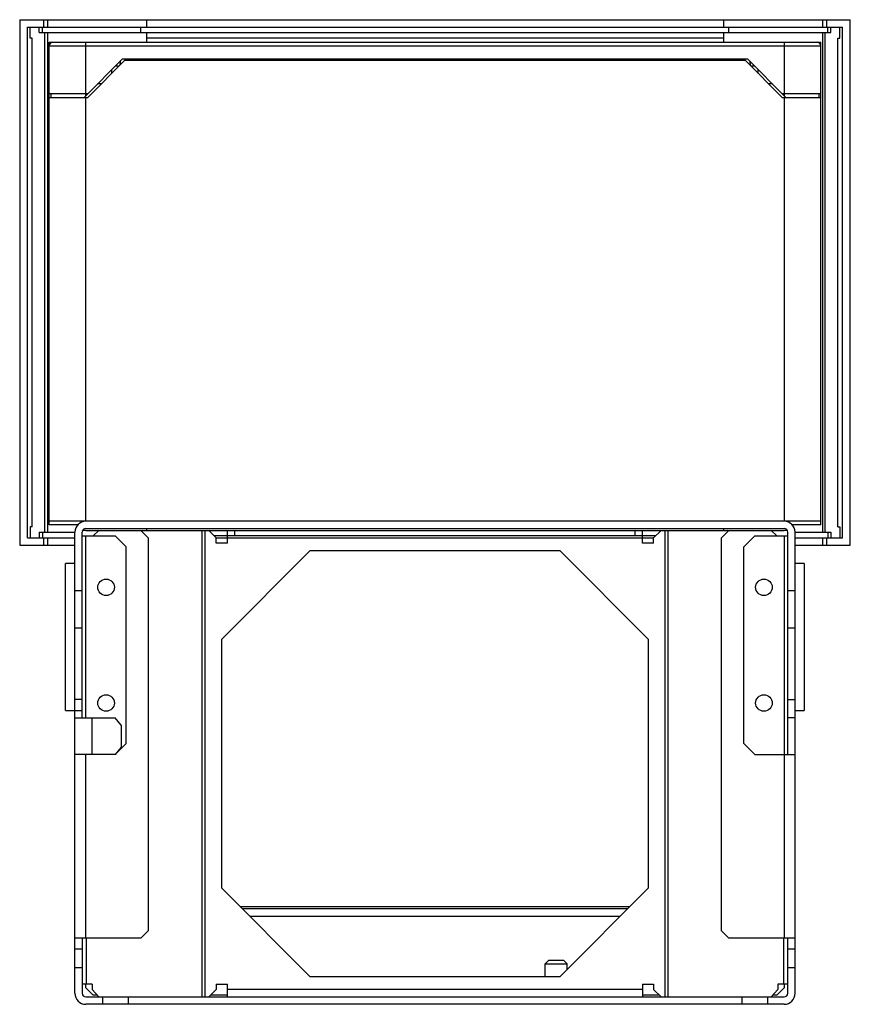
# Model space of a CAD drawing. Header units: millimetres. Extents: x 31 to 257, y 64 to 332.
import ezdxf

# ---------------------------------------------------------------- set-up
doc = ezdxf.new("R2010")
doc.units = ezdxf.units.MM
doc.header["$LTSCALE"] = 25.940637
doc.layers.get('0').update_dxf_attribs({"linetype": 'CONTINUOUS'})

msp = doc.modelspace()

# ---------------------------------------------------------------- linework, layer by layer
at = {"color": 7, "linetype": 'Continuous'}
for p, q in [((31.34, 331.76), (31.34, 188.76)), ((31.34, 331.76), (257.35, 331.76)), ((33.47, 190.76), (33.47, 329.76)), ((33.47, 329.76), (255.22, 329.76)), ((34.16, 326.76), (34.16, 329.76)), ((36.66, 328.26), (36.66, 329.76)), ((37.5, 328.26), (37.5, 329.76)), ((37.85, 331.76), (37.85, 329.76)), ((38.92, 331.76), (38.92, 329.76)), ((64.34, 328.26), (64.34, 329.76)), ((65.84, 331.76), (65.84, 329.76)), ((222.84, 331.76), (222.84, 329.76)), ((224.34, 328.26), (224.34, 329.76)), ((249.76, 331.76), (249.76, 329.76)), ((250.84, 331.76), (250.84, 329.76)), ((251.19, 328.26), (251.19, 329.76)), ((252.03, 328.26), (252.03, 329.76)), ((254.53, 326.76), (254.53, 329.76)), ((255.22, 190.76), (255.22, 329.76)), ((257.35, 188.76), (257.35, 331.76)), ((36.66, 328.26), (252.03, 328.26)), ((38.16, 192.26), (38.16, 328.26)), ((38.92, 328.26), (38.92, 192.26)), ((65.84, 328.26), (65.84, 325.61)), ((222.84, 328.26), (222.84, 325.61)), ((249.76, 328.26), (249.76, 192.26)), ((250.52, 192.26), (250.52, 328.26)), ((34.77, 326.76), (34.16, 326.76)), ((34.77, 193.76), (34.77, 326.76)), ((39.34, 194.26), (39.34, 325.61)), ((39.34, 325.61), (249.34, 325.61)), ((39.34, 324.61), (249.34, 324.61)), ((49.34, 311.11), (49.34, 325.61)), ((222.84, 326.76), (65.84, 326.76)), ((239.34, 325.61), (239.34, 311.11)), ((249.34, 194.26), (249.34, 325.61)), ((253.92, 193.76), (253.92, 326.76)), ((253.92, 326.76), (254.53, 326.76)), ((48.84, 310.61), (59.34, 321.11)), ((59.84, 320.61), (49.84, 310.61)), ((58.34, 319.11), (57.34, 319.11)), ((58.66, 320.42), (58.6, 319.37)), ((59.34, 321.11), (229.34, 321.11)), ((228.84, 320.61), (59.84, 320.61)), ((238.84, 310.61), (228.84, 320.61)), ((229.34, 321.11), (239.84, 310.61)), ((230.03, 320.42), (230.08, 319.37)), ((231.34, 319.11), (230.34, 319.11)), ((56.37, 317.13), (56.38, 318.15)), ((232.32, 317.13), (232.3, 318.15)), ((53.54, 314.31), (52.54, 314.31)), ((236.14, 314.31), (235.14, 314.31)), ((49.84, 311.61), (39.34, 311.61)), ((39.84, 311.61), (39.84, 310.61)), ((249.34, 311.61), (238.84, 311.61)), ((248.84, 310.61), (248.84, 311.61)), ((39.34, 310.61), (49.84, 310.61)), ((49.34, 195.26), (49.34, 310.61)), ((238.84, 310.61), (249.34, 310.61)), ((239.34, 310.61), (239.34, 195.26)), ((34.16, 193.76), (34.16, 190.76)), ((34.77, 193.76), (34.16, 193.76)), ((249.34, 195.26), (39.34, 195.26)), ((47.24, 194.26), (39.34, 194.26)), ((49.34, 193.26), (239.34, 193.26)), ((65.84, 193.26), (65.84, 192.76)), ((222.84, 193.26), (222.84, 192.76)), ((249.34, 194.26), (241.44, 194.26)), ((253.92, 193.76), (254.53, 193.76)), ((254.53, 193.76), (254.53, 190.76)), ((33.47, 190.76), (46.34, 190.76)), ((36.66, 192.26), (36.66, 190.76)), ((36.66, 192.26), (46.34, 192.26)), ((37.5, 192.26), (37.5, 190.76)), ((37.85, 190.76), (37.85, 188.76)), ((38.92, 190.76), (38.92, 188.76)), ((46.34, 66.76), (46.34, 192.26)), ((48.34, 141.76), (48.34, 192.26)), ((48.34, 191.26), (57.34, 191.26)), ((49.34, 192.76), (239.34, 192.76)), ((49.34, 141.76), (49.34, 191.26)), ((52.84, 192.76), (51.34, 191.26)), ((60.34, 188.26), (57.34, 191.26)), ((66.34, 190.76), (64.34, 192.76)), ((64.66, 192.76), (64.52, 192.6)), ((66.34, 190.76), (66.34, 83.76)), ((80.94, 192.76), (80.94, 65.76)), ((81.79, 65.76), (81.79, 192.76)), ((84.84, 190.76), (82.84, 192.76)), ((204.34, 191.26), (84.34, 191.26)), ((84.84, 189.26), (84.84, 190.76)), ((84.84, 190.76), (203.84, 190.76)), ((87.84, 189.26), (87.84, 192.76)), ((89.84, 191.26), (89.84, 192.76)), ((198.84, 191.26), (198.84, 192.76)), ((200.84, 189.26), (200.84, 192.76)), ((205.84, 192.76), (203.84, 190.76)), ((203.84, 189.26), (203.84, 190.76)), ((206.9, 192.76), (206.9, 65.76)), ((207.75, 65.76), (207.75, 192.76)), ((224.34, 192.76), (222.34, 190.76)), ((222.34, 83.76), (222.34, 190.76)), ((224.17, 192.6), (224.03, 192.76)), ((231.34, 191.26), (228.34, 188.26)), ((231.34, 191.26), (240.34, 191.26)), ((237.34, 191.26), (235.84, 192.76)), ((239.34, 191.26), (239.34, 81.76)), ((240.34, 131.76), (240.34, 192.26)), ((242.34, 192.26), (252.03, 192.26)), ((242.34, 66.76), (242.34, 192.26)), ((242.34, 190.76), (255.22, 190.76)), ((249.76, 190.76), (249.76, 188.76)), ((250.84, 190.76), (250.84, 188.76)), ((251.19, 192.26), (251.19, 190.76)), ((252.03, 192.26), (252.03, 190.76)), ((31.34, 188.76), (46.34, 188.76)), ((60.34, 134.76), (60.34, 188.26)), ((87.84, 189.26), (84.84, 189.26)), ((203.84, 189.26), (200.84, 189.26)), ((228.34, 134.76), (228.34, 188.26)), ((242.34, 188.76), (257.35, 188.76)), ((86.34, 163.18), (110.42, 187.26)), ((110.42, 187.26), (178.27, 187.26)), ((178.27, 187.26), (202.34, 163.18)), ((43.84, 143.76), (43.84, 183.76)), ((46.34, 183.76), (43.84, 183.76)), ((244.84, 183.76), (242.34, 183.76)), ((244.84, 183.76), (244.84, 143.76)), ((48.34, 176.26), (46.34, 176.26)), ((242.34, 176.26), (240.34, 176.26)), ((46.34, 166.26), (48.34, 166.26)), ((240.34, 166.26), (242.34, 166.26)), ((86.34, 95.33), (86.34, 163.18)), ((202.34, 163.18), (202.34, 95.33)), ((48.34, 146.76), (46.34, 146.76)), ((240.34, 146.76), (242.34, 146.76)), ((43.84, 143.76), (48.34, 143.76)), ((242.34, 143.76), (244.84, 143.76)), ((46.34, 141.76), (57.32, 141.76)), ((51.06, 131.76), (51.06, 141.76)), ((58.96, 139.76), (57.32, 141.76)), ((58.96, 139.76), (58.96, 133.76)), ((242.34, 141.76), (240.34, 141.76)), ((57.34, 131.76), (60.34, 134.76)), ((228.34, 134.76), (231.34, 131.76)), ((57.32, 131.76), (46.34, 131.76)), ((49.34, 81.76), (49.34, 131.76)), ((58.96, 133.76), (57.32, 131.76)), ((231.34, 131.76), (242.34, 131.76)), ((110.42, 71.26), (86.34, 95.33)), ((202.34, 95.33), (178.27, 71.26)), ((197.27, 90.26), (91.42, 90.26)), ((196.77, 89.76), (91.92, 89.76)), ((93.92, 87.76), (194.77, 87.76)), ((64.34, 81.76), (66.34, 83.76)), ((222.34, 83.76), (224.34, 81.76)), ((64.34, 81.76), (46.34, 81.76)), ((48.34, 81.76), (48.34, 66.76)), ((49.5, 69.26), (49.5, 81.76)), ((242.34, 81.76), (224.34, 81.76)), ((239.19, 81.76), (239.19, 69.26)), ((240.34, 66.76), (240.34, 81.76)), ((48.34, 78.76), (46.34, 78.76)), ((242.34, 78.76), (240.34, 78.76)), ((175.34, 75.76), (174.34, 74.76)), ((175.34, 75.76), (179.34, 75.76)), ((179.34, 75.76), (180.34, 74.76)), ((46.34, 73.76), (48.34, 73.76)), ((174.34, 74.76), (180.34, 74.76)), ((174.34, 71.26), (174.34, 74.76)), ((180.34, 73.33), (180.34, 74.76)), ((240.34, 73.76), (242.34, 73.76)), ((178.27, 71.26), (110.42, 71.26)), ((51.06, 69.26), (48.34, 69.26)), ((49.34, 68.26), (49.34, 69.26)), ((49.34, 68.26), (51.34, 66.26)), ((51.06, 69.26), (51.06, 67.76)), ((51.06, 67.76), (52.88, 65.76)), ((82.84, 65.76), (84.84, 67.76)), ((84.84, 69.26), (87.84, 69.26)), ((84.84, 69.26), (84.84, 67.76)), ((87.84, 65.76), (87.84, 69.26)), ((200.84, 67.76), (87.84, 67.76)), ((200.84, 69.26), (203.84, 69.26)), ((200.84, 69.26), (200.84, 65.76)), ((203.84, 69.26), (203.84, 67.76)), ((203.84, 67.76), (205.84, 65.76)), ((235.81, 65.76), (237.62, 67.76)), ((237.34, 66.26), (239.34, 68.26)), ((240.34, 69.26), (237.62, 69.26)), ((237.62, 69.26), (237.62, 67.76)), ((239.34, 69.26), (239.34, 68.26)), ((49.34, 65.76), (239.34, 65.76)), ((52.42, 66.26), (51.34, 66.26)), ((53.84, 65.76), (53.84, 63.76)), ((60.84, 65.76), (60.84, 63.76)), ((87.84, 66.26), (83.34, 66.26)), ((205.34, 66.26), (200.84, 66.26)), ((227.84, 65.76), (227.84, 63.76)), ((234.84, 65.76), (234.84, 63.76)), ((237.34, 66.26), (236.27, 66.26)), ((239.34, 63.76), (49.34, 63.76))]:
    msp.add_line(p, q, dxfattribs=at)
for centre in [(54.84, 177.26), (233.84, 177.26), (54.84, 145.76), (233.84, 145.76)]:
    msp.add_circle(centre, 2.25, dxfattribs=at)
for centre, radius, start, end in [((40.34, 324.61), 1, 90, 180), ((248.34, 324.61), 1, 0, 90), ((49.34, 192.26), 3, 90, 180), ((49.34, 192.26), 1, 90, 180), ((239.34, 192.26), 3, 0, 90), ((239.34, 192.26), 1, 0, 90), ((49.34, 189.76), 3, 90, 110.5414), ((239.34, 189.76), 3, 69.4586, 90), ((49.34, 66.76), 3, 180, 270), ((49.34, 66.76), 1, 180, 270), ((239.34, 66.76), 3, 270, 360), ((239.34, 66.76), 1, 270, 360)]:
    msp.add_arc(centre, radius, start, end, dxfattribs=at)

doc.saveas('drawing.dxf')
